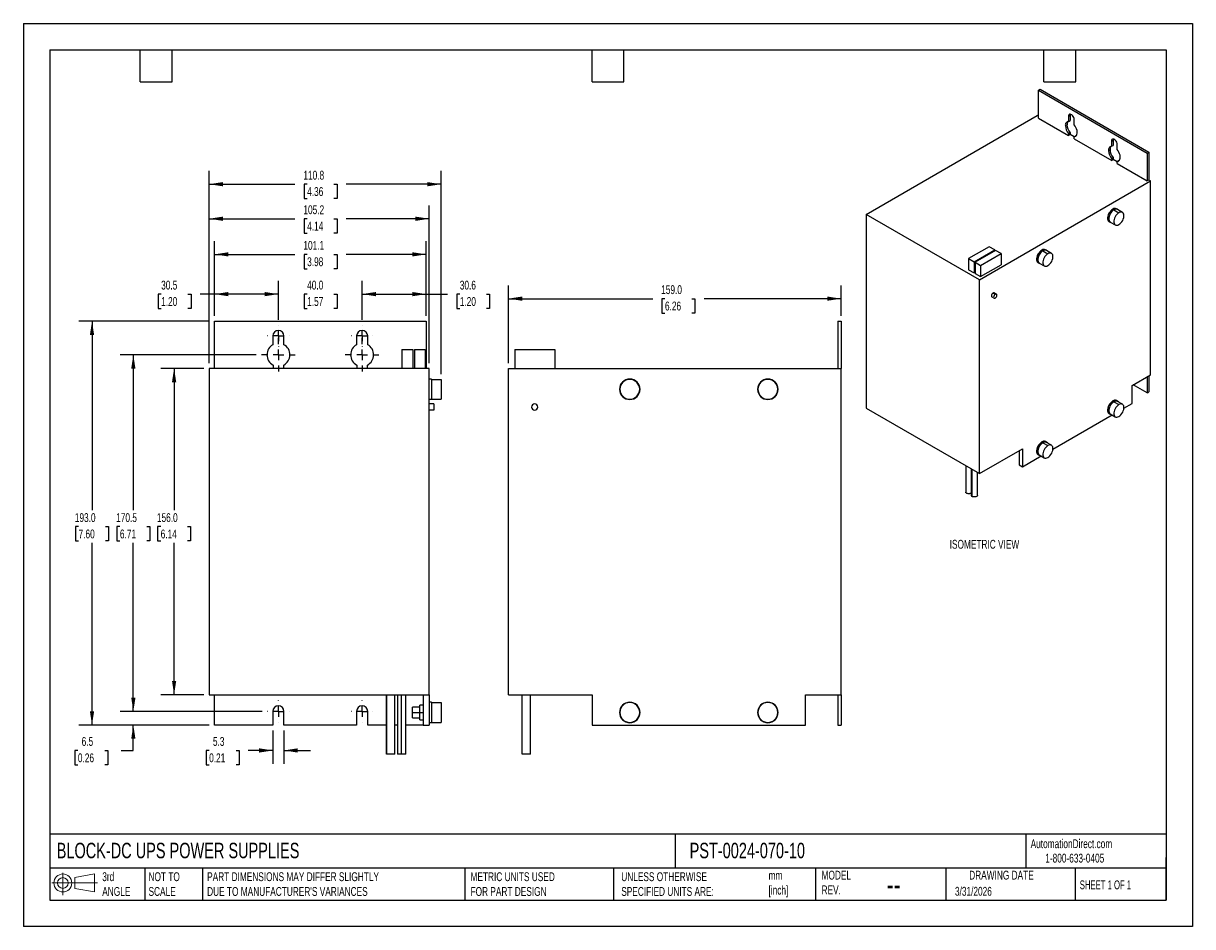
# Model space of a CAD drawing. Header units: millimetres. Extents: x 0 to 559, y 0 to 432.
import ezdxf

# ---------------------------------------------------------------- set-up
doc = ezdxf.new("R2010")
doc.units = ezdxf.units.MM
doc.header["$LTSCALE"] = 2
doc.linetypes.add('CENTERX2', pattern=[20.32, 12.7, -2.54, 2.54, -2.54])
doc.layers.add('CENTER', color=40, linetype='CENTERX2')
doc.layers.add('DIMENSIONS', color=140, linetype='Continuous', lineweight=25)
doc.layers.add('TEXT', color=140, linetype='Continuous', lineweight=25)
doc.styles.add('SLDTEXTSTYLE0', font='TXT', dxfattribs={"width": 0.7})
doc.styles.add('SLDTEXTSTYLE1', font='TXT', dxfattribs={"width": 0.65})
doc.dimstyles.new('SLDDIMSTYLE0', dxfattribs={"dimtxt": 4.316016, "dimasz": 6.604, "dimexe": 0, "dimexo": 0.0625, "dimgap": 1.079004, "dimtad": 0, "dimtih": 1, "dimtoh": 1, "dimdec": 1, "dimrnd": 1e-09, "dimzin": 4, "dimdsep": 46, "dimtxsty": 'SLDTEXTSTYLE0', "dimsah": 1, "dimcen": 0.09, "dimadec": 0, "dimazin": 1, "dimtfac": 1, "dimtdec": 1, "dimtofl": 0, "dimtmove": 0, "dimatfit": 3, "dimfxl": 0, "dimfrac": 2, "dimtolj": 1, "dimtzin": 12, "dimarcsym": 0})
doc.dimstyles.new('SLDDIMSTYLE1', dxfattribs={"dimtxt": 4.316016, "dimasz": 6.604, "dimexe": 0, "dimexo": 0.0625, "dimgap": 1.079004, "dimtad": 0, "dimtih": 1, "dimtoh": 1, "dimdec": 1, "dimrnd": 1e-09, "dimzin": 4, "dimdsep": 46, "dimtxsty": 'SLDTEXTSTYLE0', "dimsah": 1, "dimcen": 0.09, "dimadec": 0, "dimazin": 1, "dimtfac": 1, "dimtdec": 1, "dimtmove": 0, "dimatfit": 0, "dimfxl": 0, "dimfrac": 2, "dimtolj": 1, "dimtzin": 12, "dimarcsym": 0})
doc.dimstyles.new('SLDDIMSTYLE2', dxfattribs={"dimtxt": 4.316016, "dimasz": 6.604, "dimexe": 0, "dimexo": 0.0625, "dimgap": 1.079004, "dimtad": 0, "dimtih": 1, "dimtoh": 1, "dimdec": 1, "dimrnd": 1e-09, "dimzin": 12, "dimdsep": 46, "dimtxsty": 'SLDTEXTSTYLE0', "dimsah": 1, "dimcen": 0.09, "dimadec": 0, "dimazin": 3, "dimtfac": 1, "dimtdec": 1, "dimtofl": 0, "dimtmove": 0, "dimatfit": 3, "dimfxl": 0, "dimfrac": 2, "dimtolj": 1, "dimtzin": 12, "dimarcsym": 0})
doc.dimstyles.new('SLDDIMSTYLE3', dxfattribs={"dimtxt": 4.316016, "dimasz": 6.604, "dimexe": 0, "dimexo": 0.0625, "dimgap": 1.079004, "dimtad": 0, "dimtih": 1, "dimtoh": 1, "dimdec": 1, "dimrnd": 1e-09, "dimzin": 12, "dimdsep": 46, "dimtxsty": 'SLDTEXTSTYLE0', "dimsah": 1, "dimcen": 0.09, "dimadec": 0, "dimazin": 3, "dimtfac": 1, "dimtdec": 1, "dimtmove": 0, "dimatfit": 0, "dimfxl": 0, "dimfrac": 2, "dimtolj": 1, "dimtzin": 12, "dimarcsym": 0})

# ---------------------------------------------------------------- blocks, each defined once
blk = doc.blocks.new('Block11')
at = {"color": 7, "linetype": 'Continuous', "lineweight": 18}
for p, q in [((0, 5.76), (21.75, 5.76)), ((5.18, 10.62), (5.18, 0)), ((10.96, 8.33), (20.35, 10.06)), ((10.96, 3.19), (10.96, 8.33)), ((20.35, 10.06), (20.35, 1.46)), ((10.96, 3.19), (20.35, 1.46))]:
    blk.add_line(p, q, dxfattribs=at)
for radius in [4.3, 2.57]:
    blk.add_circle((5.18, 5.76), radius, dxfattribs=at)
blk = doc.blocks.new('Block12')
at = {"color": 7, "linetype": 'Continuous'}
blk.add_blockref('Block11', (0, 0), dxfattribs=at)
blk = doc.blocks.new('_D')
at = {"layer": 'DIMENSIONS'}
for p, q in [((231.8, 269.42), (231.8, 306.55)), ((390.8, 291.92), (390.8, 306.55)), ((231.8, 300.2), (300.78, 300.2)), ((306.63, 300.2), (305.18, 300.2)), ((305.18, 300.2), (305.18, 293.34)), ((319.45, 300.2), (320.9, 300.2)), ((320.9, 300.2), (320.9, 293.34)), ((390.8, 300.2), (325.3, 300.2)), ((305.18, 293.34), (306.63, 293.34)), ((320.9, 293.34), (319.45, 293.34))]:
    blk.add_line(p, q, dxfattribs=at)
for points in [[(231.8, 300.2), (238.41, 299.19), (238.41, 301.22)], [(390.8, 300.2), (384.2, 301.22), (384.2, 299.19)]]:
    blk.add_solid(points, dxfattribs=at)
at = {"layer": 'DIMENSIONS', "char_height": 4.233, "attachment_point": 1, "style": 'SLDTEXTSTYLE0'}
for s, insert in [('159.0', (304.83, 306.63)), ('6.26', (306.63, 298.8))]:
    blk.add_mtext(s, dxfattribs=dict(at, insert=insert))
blk = doc.blocks.new('_D_1')
at = {"layer": 'DIMENSIONS'}
for p, q in [((121.9, 290.11), (121.9, 308.73)), ((161.9, 290.11), (161.9, 308.73)), ((121.9, 302.38), (109.2, 302.38)), ((135.63, 302.38), (134.18, 302.38)), ((134.18, 302.38), (134.18, 295.52)), ((148.45, 302.38), (149.9, 302.38)), ((149.9, 302.38), (149.9, 295.52)), ((161.9, 302.38), (174.6, 302.38)), ((134.18, 295.52), (135.63, 295.52)), ((149.9, 295.52), (148.45, 295.52))]:
    blk.add_line(p, q, dxfattribs=at)
for points in [[(121.9, 302.38), (115.3, 303.39), (115.3, 301.36)], [(161.9, 302.38), (168.5, 301.36), (168.5, 303.39)]]:
    blk.add_solid(points, dxfattribs=at)
at = {"layer": 'DIMENSIONS', "char_height": 4.233, "attachment_point": 1, "style": 'SLDTEXTSTYLE0'}
for s, insert in [('40.0', (135.63, 308.8)), ('1.57', (135.63, 300.97))]:
    blk.add_mtext(s, dxfattribs=dict(at, insert=insert))
blk = doc.blocks.new('_D_2')
at = {"layer": 'DIMENSIONS'}
for p, q in [((91.4, 291.92), (91.4, 327.73)), ((192.5, 291.92), (192.5, 327.73)), ((91.4, 321.38), (129.78, 321.38)), ((135.63, 321.38), (134.18, 321.38)), ((134.18, 321.38), (134.18, 314.52)), ((148.45, 321.38), (149.9, 321.38)), ((149.9, 321.38), (149.9, 314.52)), ((192.5, 321.38), (154.3, 321.38)), ((134.18, 314.52), (135.63, 314.52)), ((149.9, 314.52), (148.45, 314.52))]:
    blk.add_line(p, q, dxfattribs=at)
for points in [[(91.4, 321.38), (98, 320.37), (98, 322.4)], [(192.5, 321.38), (185.9, 322.4), (185.9, 320.37)]]:
    blk.add_solid(points, dxfattribs=at)
at = {"layer": 'DIMENSIONS', "char_height": 4.233, "attachment_point": 1, "style": 'SLDTEXTSTYLE0'}
for s, insert in [('101.1', (133.83, 327.8)), ('3.98', (135.63, 319.98))]:
    blk.add_mtext(s, dxfattribs=dict(at, insert=insert))
blk = doc.blocks.new('_D_3')
at = {"layer": 'DIMENSIONS'}
for p, q in [((88.8, 269.42), (88.8, 344.76)), ((194, 269.42), (194, 344.76)), ((88.8, 338.41), (129.78, 338.41)), ((135.63, 338.41), (134.18, 338.41)), ((134.18, 338.41), (134.18, 331.55)), ((148.45, 338.41), (149.9, 338.41)), ((149.9, 338.41), (149.9, 331.55)), ((194, 338.41), (154.3, 338.41)), ((134.18, 331.55), (135.63, 331.55)), ((149.9, 331.55), (148.45, 331.55))]:
    blk.add_line(p, q, dxfattribs=at)
for points in [[(88.8, 338.41), (95.4, 337.39), (95.4, 339.42)], [(194, 338.41), (187.4, 339.42), (187.4, 337.39)]]:
    blk.add_solid(points, dxfattribs=at)
at = {"layer": 'DIMENSIONS', "char_height": 4.233, "attachment_point": 1, "style": 'SLDTEXTSTYLE0'}
for s, insert in [('105.2', (133.83, 344.83)), ('4.14', (135.63, 337.01))]:
    blk.add_mtext(s, dxfattribs=dict(at, insert=insert))
blk = doc.blocks.new('_D_4')
at = {"layer": 'DIMENSIONS'}
for p, q in [((88.8, 269.42), (88.8, 361.27)), ((199.63, 264.17), (199.63, 361.27)), ((88.8, 354.92), (129.78, 354.92)), ((135.63, 354.92), (134.18, 354.92)), ((134.18, 354.92), (134.18, 348.06)), ((148.45, 354.92), (149.9, 354.92)), ((149.9, 354.92), (149.9, 348.06)), ((199.63, 354.92), (154.3, 354.92)), ((134.18, 348.06), (135.63, 348.06)), ((149.9, 348.06), (148.45, 348.06))]:
    blk.add_line(p, q, dxfattribs=at)
for points in [[(88.8, 354.92), (95.4, 353.9), (95.4, 355.93)], [(199.63, 354.92), (193.03, 355.93), (193.03, 353.9)]]:
    blk.add_solid(points, dxfattribs=at)
at = {"layer": 'DIMENSIONS', "char_height": 4.233, "attachment_point": 1, "style": 'SLDTEXTSTYLE0'}
for s, insert in [('110.8', (133.83, 361.34)), ('4.36', (135.63, 353.52))]:
    blk.add_mtext(s, dxfattribs=dict(at, insert=insert))
blk = doc.blocks.new('_D_5')
at = {"layer": 'DIMENSIONS'}
for p, q in [((86.26, 266.88), (65.69, 266.88)), ((72.04, 266.88), (72.04, 199.06)), ((65.62, 191.23), (64.17, 191.23)), ((64.17, 191.23), (64.17, 184.37)), ((78.45, 191.23), (79.9, 191.23)), ((79.9, 191.23), (79.9, 184.37)), ((64.17, 184.37), (65.62, 184.37)), ((72.04, 110.88), (72.04, 183.4)), ((79.9, 184.37), (78.45, 184.37)), ((86.26, 110.88), (65.69, 110.88))]:
    blk.add_line(p, q, dxfattribs=at)
for points in [[(72.04, 266.88), (71.02, 260.28), (73.05, 260.28)], [(72.04, 110.88), (73.05, 117.49), (71.02, 117.49)]]:
    blk.add_solid(points, dxfattribs=at)
at = {"layer": 'DIMENSIONS', "char_height": 4.233, "attachment_point": 1, "style": 'SLDTEXTSTYLE0'}
for s, insert in [('156.0', (63.83, 197.65)), ('6.14', (65.62, 189.83))]:
    blk.add_mtext(s, dxfattribs=dict(at, insert=insert))
blk = doc.blocks.new('_D_6')
at = {"layer": 'DIMENSIONS'}
for p, q in [((111.32, 273.38), (46.2, 273.38)), ((52.55, 273.38), (52.55, 199.06)), ((46.14, 191.23), (44.69, 191.23)), ((44.69, 191.23), (44.69, 184.37)), ((58.97, 191.23), (60.42, 191.23)), ((60.42, 191.23), (60.42, 184.37)), ((44.69, 184.37), (46.14, 184.37)), ((52.55, 102.88), (52.55, 183.4)), ((60.42, 184.37), (58.97, 184.37)), ((114.17, 102.88), (46.2, 102.88))]:
    blk.add_line(p, q, dxfattribs=at)
for points in [[(52.55, 273.38), (51.54, 266.78), (53.57, 266.78)], [(52.55, 102.88), (53.57, 109.49), (51.54, 109.49)]]:
    blk.add_solid(points, dxfattribs=at)
at = {"layer": 'DIMENSIONS', "char_height": 4.233, "attachment_point": 1, "style": 'SLDTEXTSTYLE0'}
for s, insert in [('170.5', (44.35, 197.65)), ('6.71', (46.14, 189.83))]:
    blk.add_mtext(s, dxfattribs=dict(at, insert=insert))
blk = doc.blocks.new('_D_7')
at = {"layer": 'DIMENSIONS'}
for p, q in [((88.86, 289.38), (26.45, 289.38)), ((32.8, 289.38), (32.8, 199.06)), ((26.39, 191.23), (24.94, 191.23)), ((24.94, 191.23), (24.94, 184.37)), ((39.21, 191.23), (40.66, 191.23)), ((40.66, 191.23), (40.66, 184.37)), ((24.94, 184.37), (26.39, 184.37)), ((32.8, 96.38), (32.8, 183.4)), ((40.66, 184.37), (39.21, 184.37)), ((88.86, 96.38), (26.45, 96.38))]:
    blk.add_line(p, q, dxfattribs=at)
for points in [[(32.8, 289.38), (31.78, 282.78), (33.82, 282.78)], [(32.8, 96.38), (33.82, 102.99), (31.78, 102.99)]]:
    blk.add_solid(points, dxfattribs=at)
at = {"layer": 'DIMENSIONS', "char_height": 4.233, "attachment_point": 1, "style": 'SLDTEXTSTYLE0'}
for s, insert in [('193.0', (24.59, 197.65)), ('7.60', (26.39, 189.83))]:
    blk.add_mtext(s, dxfattribs=dict(at, insert=insert))
blk = doc.blocks.new('_D_8')
at = {"layer": 'DIMENSIONS'}
for p, q in [((119.25, 93.84), (119.25, 77.88)), ((124.55, 93.84), (124.55, 77.88)), ((88.79, 84.23), (87.34, 84.23)), ((87.34, 84.23), (87.34, 77.37)), ((101.62, 84.23), (103.06, 84.23)), ((103.06, 84.23), (103.06, 77.37)), ((119.25, 84.23), (107.46, 84.23)), ((124.55, 84.23), (137.25, 84.23)), ((87.34, 77.37), (88.79, 77.37)), ((103.06, 77.37), (101.62, 77.37))]:
    blk.add_line(p, q, dxfattribs=at)
for points in [[(119.25, 84.23), (112.65, 85.24), (112.65, 83.21)], [(124.55, 84.23), (131.15, 83.21), (131.15, 85.24)]]:
    blk.add_solid(points, dxfattribs=at)
at = {"layer": 'DIMENSIONS', "char_height": 4.233, "attachment_point": 1, "style": 'SLDTEXTSTYLE0'}
for s, insert in [('5.3', (90.59, 90.65)), ('0.21', (88.79, 82.82))]:
    blk.add_mtext(s, dxfattribs=dict(at, insert=insert))
blk = doc.blocks.new('_D_9')
at = {"layer": 'DIMENSIONS'}
for p, q in [((52.55, 102.88), (52.55, 115.58)), ((114.17, 102.88), (46.2, 102.88)), ((88.86, 96.38), (46.2, 96.38)), ((52.55, 84.23), (52.55, 96.38)), ((26.05, 84.23), (24.6, 84.23)), ((24.6, 84.23), (24.6, 77.37)), ((38.88, 84.23), (40.33, 84.23)), ((40.33, 84.23), (40.33, 77.37)), ((46.66, 84.23), (52.55, 84.23)), ((24.6, 77.37), (26.05, 77.37)), ((40.33, 77.37), (38.88, 77.37))]:
    blk.add_line(p, q, dxfattribs=at)
for points in [[(52.55, 102.88), (53.57, 109.49), (51.54, 109.49)], [(52.55, 96.38), (51.54, 89.78), (53.57, 89.78)]]:
    blk.add_solid(points, dxfattribs=at)
at = {"layer": 'DIMENSIONS', "char_height": 4.233, "attachment_point": 1, "style": 'SLDTEXTSTYLE0'}
for s, insert in [('6.5', (27.85, 90.65)), ('0.26', (26.05, 82.82))]:
    blk.add_mtext(s, dxfattribs=dict(at, insert=insert))
blk = doc.blocks.new('_D_10')
at = {"layer": 'DIMENSIONS'}
for p, q in [((91.4, 291.92), (91.4, 308.73)), ((121.9, 290.11), (121.9, 308.73)), ((65.85, 302.38), (64.4, 302.38)), ((64.4, 302.38), (64.4, 295.52)), ((78.67, 302.38), (80.12, 302.38)), ((80.12, 302.38), (80.12, 295.52)), ((91.4, 302.38), (84.52, 302.38)), ((121.9, 302.38), (91.4, 302.38)), ((64.4, 295.52), (65.85, 295.52)), ((80.12, 295.52), (78.67, 295.52))]:
    blk.add_line(p, q, dxfattribs=at)
for points in [[(91.4, 302.38), (98, 301.36), (98, 303.39)], [(121.9, 302.38), (115.3, 303.39), (115.3, 301.36)]]:
    blk.add_solid(points, dxfattribs=at)
at = {"layer": 'DIMENSIONS', "char_height": 4.233, "attachment_point": 1, "style": 'SLDTEXTSTYLE0'}
for s, insert in [('30.5', (65.85, 308.8)), ('1.20', (65.85, 300.97))]:
    blk.add_mtext(s, dxfattribs=dict(at, insert=insert))
blk = doc.blocks.new('_D_11')
at = {"layer": 'DIMENSIONS'}
for p, q in [((161.9, 290.11), (161.9, 308.73)), ((192.5, 291.92), (192.5, 308.73)), ((161.9, 302.38), (192.5, 302.38)), ((192.5, 302.38), (202.73, 302.38)), ((208.58, 302.38), (207.13, 302.38)), ((207.13, 302.38), (207.13, 295.52)), ((221.4, 302.38), (222.85, 302.38)), ((222.85, 302.38), (222.85, 295.52)), ((207.13, 295.52), (208.58, 295.52)), ((222.85, 295.52), (221.4, 295.52))]:
    blk.add_line(p, q, dxfattribs=at)
for points in [[(161.9, 302.38), (168.5, 301.36), (168.5, 303.39)], [(192.5, 302.38), (185.9, 303.39), (185.9, 301.36)]]:
    blk.add_solid(points, dxfattribs=at)
at = {"layer": 'DIMENSIONS', "char_height": 4.233, "attachment_point": 1, "style": 'SLDTEXTSTYLE0'}
for s, insert in [('30.6', (208.58, 308.8)), ('1.20', (208.58, 300.97))]:
    blk.add_mtext(s, dxfattribs=dict(at, insert=insert))
blk = doc.blocks.new('SW_CENTERMARKSYMBOL_0')
at = {"layer": 'CENTER', "color": 0}
for p, q in [((-5.08, 0), (-5.19, 0)), ((0, 0), (-2.54, 0)), ((0, 5.08), (0, 5.19)), ((0, 0), (0, 2.54)), ((0, 0), (0, -2.54)), ((0, 0), (2.54, 0)), ((5.08, 0), (5.19, 0)), ((0, -5.08), (0, -5.19))]:
    blk.add_line(p, q, dxfattribs=at)
blk = doc.blocks.new('SW_CENTERMARKSYMBOL_1')
at = {"layer": 'CENTER', "color": 0}
for p, q in [((-5.08, 0), (-5.19, 0)), ((0, 0), (-2.54, 0)), ((0, 5.08), (0, 5.19)), ((0, 0), (0, 2.54)), ((0, 0), (0, -2.54)), ((0, 0), (2.54, 0)), ((5.08, 0), (5.19, 0)), ((0, -5.08), (0, -5.19))]:
    blk.add_line(p, q, dxfattribs=at)
blk = doc.blocks.new('SW_CENTERMARKSYMBOL_2')
at = {"layer": 'CENTER', "color": 0}
for p, q in [((0, 5.08), (0, 8.04)), ((-5.08, 0), (-8.04, 0)), ((0, 0), (-2.54, 0)), ((0, 0), (0, 2.54)), ((0, 0), (0, -2.54)), ((0, 0), (2.54, 0)), ((5.08, 0), (8.04, 0)), ((0, -5.08), (0, -8.04))]:
    blk.add_line(p, q, dxfattribs=at)
blk = doc.blocks.new('SW_CENTERMARKSYMBOL_3')
at = {"layer": 'CENTER', "color": 0}
for p, q in [((0, 5.08), (0, 8.04)), ((-5.08, 0), (-8.04, 0)), ((0, 0), (-2.54, 0)), ((0, 0), (0, 2.54)), ((0, 0), (0, -2.54)), ((0, 0), (2.54, 0)), ((5.08, 0), (8.04, 0)), ((0, -5.08), (0, -8.04))]:
    blk.add_line(p, q, dxfattribs=at)
blk = doc.blocks.new('SW_CENTERMARKSYMBOL_4')
at = {"layer": 'CENTER', "color": 0}
for p, q in [((-5.08, 0), (-5.19, 0)), ((0, 0), (-2.54, 0)), ((0, 5.08), (0, 5.19)), ((0, 0), (0, 2.54)), ((0, 0), (0, -2.54)), ((0, 0), (2.54, 0)), ((5.08, 0), (5.19, 0)), ((0, -5.08), (0, -5.19))]:
    blk.add_line(p, q, dxfattribs=at)
blk = doc.blocks.new('SW_CENTERMARKSYMBOL_5')
at = {"layer": 'CENTER', "color": 0}
for p, q in [((-5.08, 0), (-5.19, 0)), ((0, 0), (-2.54, 0)), ((0, 5.08), (0, 5.19)), ((0, 0), (0, 2.54)), ((0, 0), (0, -2.54)), ((0, 0), (2.54, 0)), ((5.08, 0), (5.19, 0)), ((0, -5.08), (0, -5.19))]:
    blk.add_line(p, q, dxfattribs=at)

msp = doc.modelspace()

# ---------------------------------------------------------------- linework, layer by layer
at = {"color": 7, "linetype": 'Continuous'}
for p, q in [((0, 431.81), (0, 0.01)), ((0, 431.81), (558.8, 431.81)), ((558.8, 431.81), (558.8, 0.01)), ((558.8, 0.01), (0, 0.01))]:
    msp.add_line(p, q, dxfattribs=at)
for p, q in [((485.15, 399.83), (485.92, 400.28)), ((485.15, 399.83), (537.14, 369.82)), ((485.15, 386.47), (485.15, 399.83)), ((485.92, 400.28), (537.91, 370.27)), ((402.81, 340.49), (484.58, 387.69)), ((485.15, 387.36), (484.58, 387.69)), ((485.15, 386.47), (499.54, 378.16)), ((499.47, 387.41), (500.24, 387.85)), ((499.47, 387.41), (499.47, 384.93)), ((500.24, 387.85), (500.24, 385.37)), ((502.19, 383.35), (502.19, 385.84)), ((498, 382.91), (498.77, 383.36)), ((499.47, 384.93), (500.24, 385.37)), ((499.54, 379.11), (500.32, 379.56)), ((499.54, 379.11), (499.54, 378.16)), ((500.32, 378.61), (499.54, 378.16)), ((500.32, 379.56), (500.32, 378.61)), ((502.12, 377.57), (500.32, 378.61)), ((502.12, 377.63), (502.89, 378.07)), ((502.12, 376.68), (502.12, 377.63)), ((502.12, 376.68), (520.12, 366.29)), ((502.89, 378.07), (503.18, 378.1)), ((520.04, 375.53), (520.81, 375.98)), ((520.04, 375.53), (520.04, 373.05)), ((520.81, 375.98), (520.81, 373.5)), ((518.57, 371.04), (519.34, 371.48)), ((520.04, 373.05), (520.81, 373.5)), ((522.76, 371.48), (522.76, 373.96)), ((537.14, 369.82), (537.91, 370.27)), ((537.14, 369.82), (537.14, 356.46)), ((537.91, 370.27), (537.91, 356.9)), ((520.12, 367.24), (520.89, 367.68)), ((520.12, 367.24), (520.12, 366.29)), ((520.89, 366.73), (520.12, 366.29)), ((520.89, 367.68), (520.89, 366.73)), ((522.69, 365.69), (520.89, 366.73)), ((522.69, 365.75), (523.46, 366.2)), ((522.69, 364.8), (522.69, 365.75)), ((522.69, 364.8), (537.14, 356.46)), ((523.46, 366.2), (523.75, 366.23)), ((456.91, 309.26), (538.68, 356.46)), ((537.91, 356.9), (537.14, 356.46)), ((538.68, 356.46), (537.91, 356.9)), ((538.68, 263.82), (538.68, 356.46)), ((521.2, 342.74), (520.68, 343.04)), ((521.2, 342.65), (523.58, 341.28)), ((522.98, 342.92), (522.46, 343.22)), ((525.3, 341.45), (522.92, 342.82)), ((456.91, 309.26), (402.81, 340.49)), ((402.81, 340.49), (402.81, 247.85)), ((518.9, 337.04), (519.41, 336.75)), ((519.47, 336.84), (521.85, 335.47)), ((461.58, 325.05), (451.76, 319.38)), ((464.22, 323.53), (461.58, 325.05)), ((451.76, 319.38), (451.76, 314.04)), ((451.76, 319.38), (454.4, 317.86)), ((454.4, 317.86), (464.22, 323.53)), ((464.67, 323.27), (454.85, 317.6)), ((457.49, 316.08), (467.31, 321.75)), ((464.22, 323.53), (464.22, 323.02)), ((467.31, 321.75), (464.67, 323.27)), ((467.31, 321.75), (467.31, 316.41)), ((487.25, 323.15), (486.74, 323.45)), ((487.25, 323.06), (489.63, 321.69)), ((489.04, 323.33), (488.52, 323.62)), ((491.36, 321.86), (488.98, 323.23)), ((451.76, 314.04), (454.4, 312.52)), ((454.4, 317.86), (454.4, 312.52)), ((454.85, 317.6), (457.49, 316.08)), ((454.85, 317.6), (454.85, 312.26)), ((457.49, 310.74), (467.31, 316.41)), ((457.49, 316.08), (457.49, 310.74)), ((484.96, 317.45), (485.47, 317.15)), ((485.53, 317.25), (487.91, 315.87)), ((454.4, 312.52), (454.85, 312.77)), ((454.85, 312.26), (457.49, 310.74)), ((456.91, 216.62), (456.91, 309.26)), ((464.49, 302.27), (463.39, 302.9)), ((465.03, 302.32), (463.94, 302.95)), ((462.85, 301.07), (463.94, 300.43)), ((91.4, 266.88), (91.4, 289.38)), ((91.4, 289.38), (192.5, 289.38)), ((192.5, 289.38), (192.5, 266.88)), ((389.3, 289.38), (389.3, 266.88)), ((389.3, 289.38), (390.8, 289.38)), ((390.8, 289.38), (390.8, 266.88)), ((119.25, 282.38), (119.25, 278.2)), ((124.55, 278.2), (124.55, 282.38)), ((159.25, 282.38), (159.25, 278.2)), ((164.55, 278.2), (164.55, 282.38)), ((180.93, 275.88), (180.93, 266.88)), ((180.93, 275.88), (186.06, 275.88)), ((186.06, 275.88), (186.06, 266.88)), ((186.93, 275.88), (192.06, 275.88)), ((186.93, 275.88), (186.93, 266.88)), ((192.06, 275.88), (192.06, 266.88)), ((234.85, 275.88), (234.85, 266.88)), ((234.85, 275.88), (253.95, 275.88)), ((253.95, 275.88), (253.95, 266.88)), ((119.4, 268.48), (119.4, 266.88)), ((124.4, 266.88), (124.4, 268.48)), ((159.4, 268.48), (159.4, 266.88)), ((164.4, 266.88), (164.4, 268.48)), ((194, 266.88), (88.8, 266.88)), ((88.8, 266.88), (88.8, 110.88)), ((194, 110.88), (194, 266.88)), ((231.8, 110.88), (231.8, 266.88)), ((231.8, 266.88), (390.8, 266.88)), ((390.8, 110.88), (390.8, 266.88)), ((529.94, 258.77), (538.68, 263.82)), ((537.14, 262.93), (537.14, 255.21)), ((537.91, 263.37), (537.91, 255.65)), ((195, 261.78), (194, 261.78)), ((195, 261.78), (195, 251.98)), ((195, 261.63), (199.63, 261.63)), ((199.63, 261.63), (199.63, 252.13)), ((529.94, 250.16), (529.94, 258.77)), ((537.14, 255.21), (530.45, 259.07)), ((195, 251.98), (194, 251.98)), ((195, 252.13), (199.63, 252.13)), ((522.98, 251.17), (522.46, 251.47)), ((537.14, 255.21), (537.91, 255.65)), ((196.13, 249.88), (194, 249.88)), ((196.13, 246.88), (194, 246.88)), ((196.13, 249.88), (196.13, 246.88)), ((402.81, 247.85), (456.91, 216.62)), ((521.2, 250.99), (520.68, 251.29)), ((521.2, 250.9), (523.58, 249.53)), ((525.3, 249.7), (522.92, 251.08)), ((526.01, 247.89), (529.94, 250.16)), ((492.07, 228.3), (520.31, 244.6)), ((518.9, 245.29), (519.41, 245)), ((519.47, 245.09), (521.85, 243.72)), ((487.25, 231.4), (486.74, 231.7)), ((487.25, 231.31), (489.63, 229.94)), ((489.04, 231.58), (488.52, 231.87)), ((491.36, 230.11), (488.98, 231.48)), ((456.91, 216.62), (477.48, 228.49)), ((475.94, 227.6), (475.94, 220.77)), ((477.48, 228.49), (477.48, 219.88)), ((477.48, 219.88), (486.37, 225.01)), ((484.96, 225.7), (485.47, 225.4)), ((485.53, 225.5), (487.91, 224.12)), ((453.03, 218.86), (453.03, 206.22)), ((453.45, 205.62), (453.45, 218.61)), ((475.94, 220.77), (477.48, 219.88)), ((455.94, 206.22), (455.94, 217.18)), ((88.8, 110.88), (194, 110.88)), ((91.4, 96.38), (91.4, 110.88)), ((173.61, 82.49), (173.61, 110.88)), ((178.75, 110.88), (178.75, 82.49)), ((180.75, 82.49), (180.75, 110.88)), ((182.75, 82.49), (182.75, 110.88)), ((191, 110.88), (191, 96.38)), ((194, 110.88), (194, 96.38)), ((195, 107.28), (194, 107.28)), ((195, 107.28), (195, 97.48)), ((195, 107.13), (199.63, 107.13)), ((199.63, 107.13), (199.63, 97.63)), ((231.8, 110.88), (271.8, 110.88)), ((238.32, 82.49), (238.32, 110.88)), ((242.32, 82.49), (242.32, 110.88)), ((271.8, 110.88), (271.8, 96.38)), ((373.8, 110.88), (390.8, 110.88)), ((373.8, 96.38), (373.8, 110.88)), ((389.3, 110.88), (389.3, 96.38)), ((390.8, 110.88), (390.8, 96.38)), ((119.25, 102.88), (119.25, 96.38)), ((124.55, 96.38), (124.55, 102.88)), ((159.25, 102.88), (159.25, 96.38)), ((164.55, 96.38), (164.55, 102.88)), ((189.5, 104.88), (186, 104.88)), ((186, 102.38), (186, 104.88)), ((186, 99.88), (186, 102.38)), ((186, 102.38), (189.5, 102.38)), ((191, 105.88), (189.5, 105.88)), ((189.5, 102.38), (189.5, 105.88)), ((189.5, 102.38), (191, 102.38)), ((189.5, 98.88), (189.5, 102.38)), ((119.25, 96.38), (91.4, 96.38)), ((159.25, 96.38), (124.55, 96.38)), ((173.55, 96.38), (164.55, 96.38)), ((178.75, 96.38), (177.55, 96.38)), ((191, 96.38), (182.75, 96.38)), ((186, 99.88), (189.5, 99.88)), ((189.5, 98.88), (191, 98.88)), ((191, 96.38), (194, 96.38)), ((195, 97.48), (194, 97.48)), ((195, 97.63), (199.63, 97.63)), ((271.8, 96.38), (373.8, 96.38)), ((389.3, 96.38), (390.8, 96.38)), ((180.75, 82.49), (178.75, 82.49)), ((182.75, 82.49), (180.75, 82.49)), ((242.32, 82.49), (238.32, 82.49))]:
    msp.add_line(p, q)
at = {"flags": 128}
for points in [[(502.19, 385.84), (502.14, 386.31), (501.98, 386.81), (501.72, 387.3), (501.4, 387.73), (501.02, 388.07), (500.64, 388.29), (500.26, 388.38), (499.94, 388.33), (499.68, 388.14), (499.52, 387.82), (499.47, 387.41)], [(500.33, 388.38), (500.29, 388.27), (500.24, 387.85)], [(502.12, 377.63), (502.58, 377.7), (502.98, 377.92), (503.3, 378.26), (503.52, 378.72), (503.64, 379.28), (503.65, 379.92), (503.55, 380.61), (503.34, 381.33), (503.04, 382.04), (502.65, 382.73), (502.19, 383.35)], [(522.76, 373.96), (522.71, 374.44), (522.55, 374.94), (522.29, 375.42), (521.97, 375.85), (521.59, 376.19), (521.21, 376.42), (520.83, 376.51), (520.51, 376.45), (520.25, 376.26), (520.09, 375.95), (520.04, 375.53)], [(520.9, 376.5), (520.86, 376.39), (520.81, 375.98)], [(522.69, 365.75), (523.15, 365.83), (523.56, 366.04), (523.87, 366.39), (524.09, 366.85), (524.21, 367.41), (524.22, 368.05), (524.12, 368.74), (523.91, 369.45), (523.61, 370.17), (523.22, 370.85), (522.76, 371.48)], [(520.68, 343.04), (520.16, 342.67), (519.66, 342.2), (519.2, 341.63), (518.81, 341), (518.5, 340.32), (518.28, 339.65), (518.17, 338.99), (518.17, 338.38), (518.28, 337.85), (518.5, 337.41), (518.81, 337.1), (518.9, 337.04)], [(521.2, 342.74), (520.67, 342.38), (520.17, 341.9), (519.71, 341.33), (519.32, 340.7), (519.01, 340.03), (518.8, 339.35), (518.69, 338.69), (518.69, 338.08), (518.8, 337.55), (519.01, 337.12), (519.32, 336.8), (519.71, 336.62), (519.91, 336.59)], [(521.2, 342.65), (520.69, 342.3), (520.2, 341.84), (519.76, 341.29), (519.38, 340.67), (519.08, 340.02), (518.87, 339.36), (518.77, 338.73), (518.77, 338.14), (518.87, 337.62), (519.08, 337.2), (519.38, 336.9), (519.47, 336.84)], [(523.58, 341.28), (523.07, 340.92), (522.58, 340.46), (522.14, 339.91), (521.76, 339.3), (521.46, 338.65), (521.25, 337.99), (521.15, 337.35), (521.15, 336.76), (521.25, 336.25), (521.46, 335.83), (521.76, 335.52), (522.14, 335.35), (522.58, 335.31), (523.07, 335.41), (523.58, 335.64)], [(523.58, 335.64), (524.08, 335.99), (524.57, 336.45), (525.01, 337.01), (525.39, 337.62), (525.69, 338.27), (525.9, 338.93), (526.01, 339.57), (526.01, 340.16), (525.9, 340.67), (525.69, 341.09), (525.39, 341.39), (525.01, 341.57), (524.57, 341.61), (524.08, 341.51), (523.58, 341.28)], [(486.74, 323.45), (486.22, 323.08), (485.71, 322.6), (485.26, 322.03), (484.87, 321.4), (484.56, 320.73), (484.34, 320.05), (484.23, 319.39), (484.23, 318.79), (484.34, 318.25), (484.56, 317.82), (484.87, 317.51), (484.96, 317.45)], [(487.25, 323.15), (486.73, 322.78), (486.23, 322.31), (485.77, 321.74), (485.38, 321.11), (485.07, 320.43), (484.86, 319.75), (484.75, 319.1), (484.75, 318.49), (484.86, 317.96), (485.07, 317.52), (485.38, 317.21), (485.77, 317.03), (485.96, 316.99)], [(487.25, 323.06), (486.75, 322.7), (486.26, 322.24), (485.82, 321.69), (485.44, 321.08), (485.14, 320.43), (484.93, 319.77), (484.82, 319.13), (484.82, 318.54), (484.93, 318.03), (485.14, 317.61), (485.44, 317.3), (485.53, 317.25)], [(489.63, 321.69), (489.13, 321.33), (488.64, 320.87), (488.2, 320.32), (487.82, 319.7), (487.52, 319.05), (487.31, 318.4), (487.21, 317.76), (487.21, 317.17), (487.31, 316.65), (487.52, 316.23), (487.82, 315.93), (488.2, 315.75), (488.64, 315.71), (489.13, 315.81), (489.63, 316.04)], [(489.63, 316.04), (490.14, 316.4), (490.63, 316.86), (491.07, 317.41), (491.45, 318.02), (491.75, 318.68), (491.96, 319.33), (492.06, 319.97), (492.06, 320.56), (491.96, 321.08), (491.75, 321.5), (491.45, 321.8), (491.07, 321.98), (490.63, 322.01), (490.14, 321.92), (489.63, 321.69)], [(463.39, 302.9), (463.1, 302.66), (462.85, 302.33), (462.68, 301.94), (462.62, 301.56), (462.68, 301.26), (462.85, 301.07), (462.85, 301.07)], [(463.94, 302.95), (463.69, 303), (463.39, 302.9)], [(464.49, 302.27), (464.19, 302.03), (463.94, 301.69), (463.78, 301.31), (463.72, 300.93), (463.78, 300.63), (463.94, 300.43), (464.19, 300.38), (464.49, 300.49)], [(464.49, 300.49), (464.78, 300.73), (465.03, 301.06), (465.2, 301.45), (465.26, 301.82), (465.2, 302.13), (465.03, 302.32), (464.78, 302.37), (464.49, 302.27)], [(520.68, 251.29), (520.16, 250.92), (519.66, 250.45), (519.2, 249.88), (518.81, 249.25), (518.5, 248.58), (518.28, 247.9), (518.17, 247.24), (518.17, 246.63), (518.28, 246.1), (518.5, 245.67), (518.81, 245.35), (518.9, 245.29)], [(521.2, 250.99), (520.67, 250.63), (520.17, 250.15), (519.71, 249.58), (519.32, 248.95), (519.01, 248.28), (518.8, 247.6), (518.69, 246.94), (518.69, 246.33), (518.8, 245.8), (519.01, 245.37), (519.32, 245.06), (519.71, 244.87), (519.91, 244.84)], [(521.2, 250.9), (520.69, 250.55), (520.2, 250.09), (519.76, 249.54), (519.38, 248.92), (519.08, 248.27), (518.87, 247.61), (518.77, 246.98), (518.77, 246.39), (518.87, 245.87), (519.08, 245.45), (519.38, 245.15), (519.47, 245.09)], [(523.58, 249.53), (523.07, 249.17), (522.58, 248.71), (522.14, 248.16), (521.76, 247.55), (521.46, 246.9), (521.25, 246.24), (521.15, 245.6), (521.15, 245.01), (521.25, 244.5), (521.46, 244.08), (521.76, 243.77), (522.14, 243.6), (522.58, 243.56), (523.07, 243.66), (523.58, 243.89)], [(523.58, 243.89), (524.08, 244.24), (524.57, 244.71), (525.01, 245.26), (525.39, 245.87), (525.69, 246.52), (525.9, 247.18), (526.01, 247.82), (526.01, 248.41), (525.9, 248.92), (525.69, 249.34), (525.39, 249.64), (525.01, 249.82), (524.57, 249.86), (524.08, 249.76), (523.58, 249.53)], [(486.74, 231.7), (486.22, 231.33), (485.71, 230.85), (485.26, 230.29), (484.87, 229.65), (484.56, 228.98), (484.34, 228.3), (484.23, 227.64), (484.23, 227.04), (484.34, 226.5), (484.56, 226.07), (484.87, 225.76), (484.96, 225.7)], [(487.25, 231.4), (486.73, 231.03), (486.23, 230.56), (485.77, 229.99), (485.38, 229.36), (485.07, 228.68), (484.86, 228.01), (484.75, 227.35), (484.75, 226.74), (484.86, 226.21), (485.07, 225.77), (485.38, 225.46), (485.77, 225.28), (485.96, 225.25)], [(487.25, 231.31), (486.75, 230.96), (486.26, 230.49), (485.82, 229.94), (485.44, 229.33), (485.14, 228.68), (484.93, 228.02), (484.82, 227.38), (484.82, 226.79), (484.93, 226.28), (485.14, 225.86), (485.44, 225.55), (485.53, 225.5)], [(489.63, 229.94), (489.13, 229.58), (488.64, 229.12), (488.2, 228.57), (487.82, 227.95), (487.52, 227.3), (487.31, 226.65), (487.21, 226.01), (487.21, 225.42), (487.31, 224.9), (487.52, 224.48), (487.82, 224.18), (488.2, 224), (488.64, 223.96), (489.13, 224.06), (489.63, 224.29)], [(489.63, 224.29), (490.14, 224.65), (490.63, 225.11), (491.07, 225.66), (491.45, 226.28), (491.75, 226.93), (491.96, 227.58), (492.06, 228.22), (492.06, 228.81), (491.96, 229.33), (491.75, 229.75), (491.45, 230.05), (491.07, 230.23), (490.63, 230.27), (490.14, 230.17), (489.63, 229.94)], [(455.94, 206.22), (455.92, 206.09), (455.78, 205.84), (455.51, 205.62), (455.14, 205.47), (454.71, 205.39), (454.25, 205.39), (453.82, 205.47), (453.45, 205.62)]]:
    msp.add_lwpolyline(points, dxfattribs=at)
for centre, radius, start, end in [((499.72, 383.2), 1.75, 98.4721, 189.492), ((504.18, 383.21), 6.19, 182.7354, 221.4597), ((501.08, 383.49), 2.31, 142.2241, 183.2018), ((504.95, 383.65), 6.19, 182.7354, 221.4597), ((520.3, 371.32), 1.75, 98.4721, 189.492), ((524.75, 371.33), 6.19, 182.7354, 221.4597), ((521.65, 371.61), 2.31, 142.2241, 183.2018), ((525.52, 371.78), 6.19, 182.7354, 221.4597), ((521.72, 341.6), 1.77, 65.3276, 125.9828), ((522.19, 341.49), 1.6, 42.6821, 128.3037), ((522.2, 341.26), 1.72, 65.3276, 125.9828), ((487.78, 322.01), 1.77, 65.3276, 125.9828), ((488.24, 321.9), 1.6, 42.6821, 128.3037), ((488.26, 321.67), 1.72, 65.3276, 125.9828), ((121.9, 282.38), 2.65, 0, 180), ((161.9, 282.38), 2.65, 0, 180), ((121.9, 273.38), 5.5, 118.8042, 180), ((121.9, 273.38), 5.5, 297.0357, 61.1958), ((161.9, 273.38), 5.5, 118.8042, 180), ((161.9, 273.38), 5.5, 297.0357, 61.1958), ((121.9, 273.38), 5.5, 180, 242.9643), ((161.9, 273.38), 5.5, 180, 242.9643), ((289.8, 256.88), 4.9, 90, 270), ((289.8, 256.88), 4.75, 90, 270), ((289.8, 256.88), 4.9, 270, 90), ((289.8, 256.88), 4.75, 270, 90), ((355.8, 256.88), 4.9, 90, 270), ((355.8, 256.88), 4.75, 90, 270), ((355.8, 256.88), 4.9, 270, 90), ((355.8, 256.88), 4.75, 270, 90), ((521.72, 249.86), 1.77, 65.3276, 125.9828), ((244.4, 248.38), 1.5, 90, 270), ((244.4, 248.38), 1.5, 270, 90), ((522.19, 249.74), 1.6, 42.6821, 128.3037), ((522.2, 249.51), 1.72, 65.3276, 125.9828), ((487.78, 230.26), 1.77, 65.3276, 125.9828), ((488.24, 230.15), 1.6, 42.6821, 128.3037), ((488.26, 229.92), 1.72, 65.3276, 125.9828), ((453.73, 206.27), 0.706, 184.5109, 246.8092), ((289.8, 102.38), 4.9, 90, 270), ((289.8, 102.38), 4.75, 90, 270), ((289.8, 102.38), 4.9, 270, 90), ((289.8, 102.38), 4.75, 270, 90), ((355.8, 102.38), 4.9, 90, 270), ((355.8, 102.38), 4.75, 90, 270), ((355.8, 102.38), 4.9, 270, 90), ((355.8, 102.38), 4.75, 270, 90), ((121.9, 102.88), 2.65, 0, 180), ((161.9, 102.88), 2.65, 0, 180)]:
    msp.add_arc(centre, radius, start, end)
for points, knots in [([(450.35, 220.4), (450.35, 219.27), (450.35, 215.06), (450.35, 210.85), (450.35, 207.77)], [0, 0, 0, 0, 0.268989, 1, 1, 1, 1]), ([(453.05, 207.33), (452.97, 207.27), (452.79, 207.12), (452.4, 206.98), (451.95, 206.92), (451.49, 206.93), (451.05, 207.03), (450.68, 207.21), (450.46, 207.44), (450.35, 207.63), (450.37, 207.74), (450.37, 207.77)], [0, 0, 0, 0, 0.1082889, 0.2454891, 0.3542505, 0.474499, 0.6014705, 0.7284419, 0.8486904, 0.9574518, 1, 1, 1, 1]), ([(173.55, 110.88), (173.55, 106.6), (173.55, 97.14), (173.55, 87.67), (173.55, 82.49)], [0, 0, 0, 0, 0.452479, 1, 1, 1, 1]), ([(177.55, 82.49), (177.55, 86.77), (177.55, 96.24), (177.55, 105.7), (177.55, 110.88)], [0, 0, 0, 0, 0.452479, 1, 1, 1, 1]), ([(177.54, 82.49), (177.54, 82.49), (177.57, 82.49), (177.43, 82.49), (177.11, 82.49), (176.64, 82.49), (176.04, 82.49), (175.39, 82.49), (174.78, 82.49), (174.23, 82.49), (173.81, 82.49), (173.67, 82.49), (173.61, 82.49)], [0, 0, 0, 0, 0.010005, 0.134088, 0.232451, 0.341202, 0.456034, 0.570866, 0.679618, 0.777981, 0.902064, 1, 1, 1, 1])]:
    msp.add_open_spline(points, degree=3, knots=knots)
at = {"layer": 'TEXT'}
for p, q in [((12.7, 419.1), (546.1, 419.1)), ((12.7, 419.1), (12.7, 12.7)), ((55.88, 403.86), (55.88, 419.1)), ((71.12, 403.86), (71.12, 419.1)), ((271.78, 403.86), (271.78, 419.1)), ((287.02, 403.86), (287.02, 419.1)), ((487.68, 403.86), (487.68, 419.1)), ((502.92, 403.86), (502.92, 419.1)), ((546.1, 419.1), (546.1, 12.7)), ((55.88, 403.86), (71.12, 403.86)), ((271.78, 403.86), (287.02, 403.86)), ((487.68, 403.86), (502.92, 403.86)), ((546.1, 44.25), (12.7, 44.25)), ((311.52, 44.25), (311.52, 27.94)), ((479.15, 44.25), (479.15, 27.94)), ((546.1, 12.7), (546.1, 33.02)), ((546.1, 27.94), (12.7, 27.94)), ((58.09, 27.94), (58.09, 12.7)), ((85.67, 27.94), (85.67, 12.7)), ((210.97, 27.94), (210.97, 12.7)), ((282, 27.94), (282, 12.7)), ((378.6, 27.94), (378.6, 12.7)), ((440.93, 27.94), (440.93, 12.7)), ((502.7, 27.94), (502.7, 12.7)), ((12.7, 12.7), (546.1, 12.7))]:
    msp.add_line(p, q, dxfattribs=at)

# ---------------------------------------------------------------- block references
at = {"layer": 'CENTER'}
for name, p in [('SW_CENTERMARKSYMBOL_0', (121.9, 282.38)), ('SW_CENTERMARKSYMBOL_1', (161.9, 282.38)), ('SW_CENTERMARKSYMBOL_3', (121.9, 273.38)), ('SW_CENTERMARKSYMBOL_2', (161.9, 273.38)), ('SW_CENTERMARKSYMBOL_4', (121.9, 102.88)), ('SW_CENTERMARKSYMBOL_5', (161.9, 102.88))]:
    msp.add_blockref(name, p, dxfattribs=at)
at = {"layer": 'TEXT'}
msp.add_blockref('Block12', (13.68, 15.11), dxfattribs=at)

# ---------------------------------------------------------------- texts
at = {"color": 179, "linetype": 'Continuous', "lineweight": 18, "char_height": 4.2333, "attachment_point": 1, "style": 'SLDTEXTSTYLE0'}
for s, insert in [('AutomationDirect.com', (481.39, 41.75)), ('1-800-633-0405', (488.38, 34.87))]:
    msp.add_mtext(s, dxfattribs=dict(at, insert=insert))
at = {"layer": 'DIMENSIONS', "insert": (442.7, 184.9), "char_height": 4.2333, "attachment_point": 1, "style": 'SLDTEXTSTYLE0'}
msp.add_mtext('ISOMETRIC VIEW', dxfattribs=at)
at = {"layer": 'TEXT'}
for s, insert, char_height, attachment_point, style in [('BLOCK-DC UPS POWER SUPPLIES', (15.93, 40.09), 7.4083, 1, 'SLDTEXTSTYLE0'), ('PST-0024-070-10', (318.42, 40.09), 7.4083, 1, 'SLDTEXTSTYLE0'), ('3rd^JANGLE', (37.7, 25.99), 4.233, 1, 'SLDTEXTSTYLE0'), ('NOT TO^JSCALE', (59.81, 25.99), 4.2333, 1, 'SLDTEXTSTYLE0'), ("PART DIMENSIONS MAY DIFFER SLIGHTLY ^JDUE TO MANUFACTURER'S VARIANCES", (87.83, 25.99), 4.2333, 1, 'SLDTEXTSTYLE0'), ('METRIC UNITS USED ^JFOR PART DESIGN', (213.71, 25.99), 4.2333, 1, 'SLDTEXTSTYLE0'), ('UNLESS OTHERWISE ^JSPECIFIED UNITS ARE:', (285.74, 25.99), 4.2333, 1, 'SLDTEXTSTYLE0'), ('mm^J[inch]', (356.13, 26.61), 4.233, 1, 'SLDTEXTSTYLE0'), ('MODEL ^JREV.', (381.47, 26.73), 4.2333, 1, 'SLDTEXTSTYLE0'), ('DRAWING DATE', (467.45, 26.73), 4.2333, 2, 'SLDTEXTSTYLE0'), ('--', (412.6, 25.44), 10.583, 1, 'SLDTEXTSTYLE0'), ('3/31/2026', (445.23, 19.01), 4.233, 1, 'SLDTEXTSTYLE0'), ('SHEET 1 OF 1', (504.88, 22.1), 4.2333, 1, 'SLDTEXTSTYLE1')]:
    msp.add_mtext(s, dxfattribs=dict(at, insert=insert, char_height=char_height, attachment_point=attachment_point, style=style))

# ---------------------------------------------------------------- dimensions: what is measured, and where the dimension line sits
at = {"layer": 'DIMENSIONS'}
for base, p1, p2, dimstyle, picture, middle in [((199.63, 354.92), (88.8, 266.88), (199.63, 261.63), 'SLDDIMSTYLE2', '_D_4', (142.04, 354.92)), ((194, 338.41), (88.8, 266.88), (194, 266.88), 'SLDDIMSTYLE2', '_D_3', (142.04, 338.41)), ((192.5, 321.38), (91.4, 289.38), (192.5, 289.38), 'SLDDIMSTYLE2', '_D_2', (142.04, 321.38)), ((91.4, 302.38), (121.9, 287.57), (91.4, 289.38), 'SLDDIMSTYLE2', '_D_10', (72.26, 302.38)), ((161.9, 302.38), (121.9, 287.57), (161.9, 287.57), 'SLDDIMSTYLE1', '_D_1', (142.04, 302.38)), ((192.5, 302.38), (161.9, 287.57), (192.5, 289.38), 'SLDDIMSTYLE2', '_D_11', (214.99, 302.38)), ((390.8, 300.2), (231.8, 266.88), (390.8, 289.38), 'SLDDIMSTYLE0', '_D', (313.04, 300.2))]:
    dim = msp.add_linear_dim(base=base, p1=p1, p2=p2, dimstyle=dimstyle, dxfattribs=at)
    dim.commit()
    dim.dimension.update_dxf_attribs({"geometry": picture, "text_midpoint": middle, "dimtype": 160})
for base, p1, p2, angle, dimstyle, picture, middle in [((32.8, 96.38), (91.4, 289.38), (91.4, 96.38), 90, 'SLDDIMSTYLE0', '_D_7', (32.8, 191.23)), ((52.55, 273.38), (116.71, 102.88), (113.86, 273.38), 90, 'SLDDIMSTYLE2', '_D_6', (52.55, 191.23)), ((72.04, 110.88), (88.8, 266.88), (88.8, 110.88), 90, 'SLDDIMSTYLE0', '_D_5', (72.04, 191.23)), ((52.55, 96.38), (116.71, 102.88), (91.4, 96.38), 90, 'SLDDIMSTYLE3', '_D_9', (52.55, 84.23)), ((119.25, 84.23), (124.55, 96.38), (119.25, 96.38), 0, 'SLDDIMSTYLE3', '_D_8', (95.2, 84.23))]:
    dim = msp.add_linear_dim(base=base, p1=p1, p2=p2, angle=angle, dimstyle=dimstyle, dxfattribs=at)
    dim.commit()
    dim.dimension.update_dxf_attribs({"geometry": picture, "text_midpoint": middle, "dimtype": 160})

doc.saveas('drawing.dxf')
